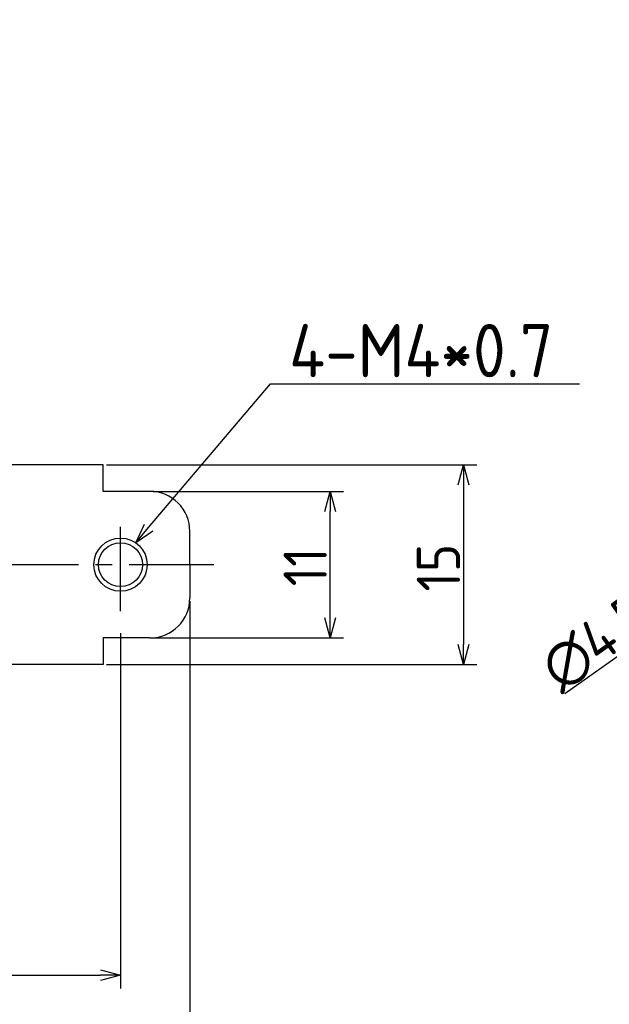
# Model space of a CAD drawing. Extents: x 12 to 378, y 137 to 257.
# Tile 4 of 8: x 82 to 126, y 183 to 257. Entities that reach past the tile are written whole.
import ezdxf

# ---------------------------------------------------------------- set-up
doc = ezdxf.new("R2010")
doc.units = 0
doc.header["$LTSCALE"] = 0.2
doc.linetypes.add('CENTER', pattern=[50.8, 31.75, -6.35, 6.35, -6.35])
doc.layers.get('0').update_dxf_attribs({"linetype": 'CONTINUOUS'})
doc.layers.get('DEFPOINTS').update_dxf_attribs({"linetype": 'CONTINUOUS'})
doc.layers.add('18-0-CON', color=3, linetype='CONTINUOUS')
doc.styles.add('DIMENSION', font='isocp.shx', dxfattribs={"bigfont": 'bigfont.shx'})
doc.styles.get("Standard").update_dxf_attribs({"font": 'isocp.shx', "bigfont": 'bigfont.shx'})
doc.dimstyles.get("Standard").update_dxf_attribs({"dimtxt": 0.18, "dimasz": 0.18, "dimexe": 0.18, "dimexo": 0.0625, "dimgap": 0.09, "dimtad": 0, "dimtih": 1, "dimtoh": 1, "dimzin": 0, "dimcen": 0.09, "dimazin": 3, "dimtfac": 1, "dimtofl": 0, "dimtmove": 0, "dimatfit": 3})

# ---------------------------------------------------------------- blocks, each defined once
blk = doc.blocks.new('_OPEN30')
at = {"color": 0, "linetype": 'BYBLOCK'}
for p, q in [((-1, 0.268), (0, 0)), ((0, 0), (-1, -0.268)), ((0, 0), (-1, 0))]:
    blk.add_line(p, q, dxfattribs=at)
blk = doc.blocks.new('*U25')
at = {"color": 0, "style": 'DIMENSION'}
blk.add_text('11', height=3.25, rotation=90, dxfattribs=at).set_placement((104.75, 214.201))
blk = doc.blocks.new('*D24')
at = {"color": 0}
for p, q in [((91.723, 221.326), (106, 221.326)), ((105, 211.826), (105, 219.826)), ((91.723, 210.326), (106, 210.326))]:
    blk.add_line(p, q, dxfattribs=at)
at = {"layer": 'DEFPOINTS', "color": 0}
for p in [(91.473, 221.326), (105, 221.326), (91.473, 210.326)]:
    blk.add_point(p, dxfattribs=at)
at = {"color": 0, "xscale": 1.5, "yscale": 1.5, "zscale": 1.5}
for p, rotation in [((105, 221.326), 90), ((105, 210.326), 270)]:
    blk.add_blockref('_OPEN30', p, dxfattribs=dict(at, rotation=rotation))
at = {"layer": '18-0-CON'}
blk.add_blockref('*U25', (0, 0), dxfattribs=at)
blk = doc.blocks.new('*U27')
at = {"color": 0, "style": 'DIMENSION'}
blk.add_text('15', height=3.25, rotation=90, dxfattribs=at).set_placement((114.75, 213.808))
blk = doc.blocks.new('*D26')
at = {"color": 0}
for p, q in [((88.223, 223.326), (116, 223.326)), ((115, 221.826), (115, 209.826)), ((88.223, 208.326), (116, 208.326))]:
    blk.add_line(p, q, dxfattribs=at)
at = {"layer": 'DEFPOINTS', "color": 0}
for p in [(87.973, 223.326), (87.973, 208.326), (115, 208.326)]:
    blk.add_point(p, dxfattribs=at)
at = {"color": 0, "xscale": 1.5, "yscale": 1.5, "zscale": 1.5}
for p, rotation in [((115, 223.326), 90), ((115, 208.326), 270)]:
    blk.add_blockref('_OPEN30', p, dxfattribs=dict(at, rotation=rotation))
at = {"layer": '18-0-CON'}
blk.add_blockref('*U27', (0, 0), dxfattribs=at)
blk = doc.blocks.new('*U31')
at = {"color": 0, "style": 'DIMENSION'}
blk.add_text('79', height=3.25, dxfattribs=at).set_placement((52.582, 175.537))
blk = doc.blocks.new('*D30')
at = {"color": 0}
for p, q in [((15.473, 213.076), (15.473, 174.287)), ((94.473, 213.076), (94.473, 174.287)), ((16.973, 175.287), (92.973, 175.287))]:
    blk.add_line(p, q, dxfattribs=at)
at = {"layer": 'DEFPOINTS', "color": 0}
for p in [(15.473, 213.326), (94.473, 213.326), (94.473, 175.287)]:
    blk.add_point(p, dxfattribs=at)
at = {"color": 0, "xscale": 1.5, "yscale": 1.5, "zscale": 1.5, "rotation": 180}
blk.add_blockref('_OPEN30', (15.473, 175.287), dxfattribs=at)
at = {"color": 0, "xscale": 1.5, "yscale": 1.5, "zscale": 1.5}
blk.add_blockref('_OPEN30', (94.473, 175.287), dxfattribs=at)
at = {"layer": '18-0-CON'}
blk.add_blockref('*U31', (0, 0), dxfattribs=at)
blk = doc.blocks.new('*U97')
at = {"color": 0}
blk.add_lwpolyline([(91.383, 218.614), (100.521, 229.405), (123.721, 229.405)], dxfattribs=at)
at = {"color": 0, "xscale": 1.5, "yscale": 1.5, "zscale": 1.5, "rotation": 229.7414763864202}
blk.add_blockref('_OPEN30', (90.413, 217.469), dxfattribs=at)
blk = doc.blocks.new('*U98')
at = {"color": 0, "style": 'DIMENSION'}
blk.add_text('4-M4*0.7', height=4, dxfattribs=at).set_placement((101.921, 229.905))
blk = doc.blocks.new('*U45')
at = {"color": 0, "style": 'DIMENSION'}
blk.add_text('∅4.5', height=3.25, rotation=35.41661, dxfattribs=at).set_placement((122.282, 206.22))
blk = doc.blocks.new('*D44')
at = {"color": 0}
for p, q in [((139.278, 217.999), (140.5, 218.868)), ((138.055, 217.13), (134.388, 214.522)), ((122.62, 206.154), (133.166, 213.653))]:
    blk.add_line(p, q, dxfattribs=at)
at = {"layer": 'DEFPOINTS', "color": 0}
for p in [(138.055, 217.13), (134.388, 214.522)]:
    blk.add_point(p, dxfattribs=at)
at = {"color": 0, "xscale": 1.5, "yscale": 1.5, "zscale": 1.5}
for p, rotation in [((138.055, 217.13), 215.4166052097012), ((134.388, 214.522), 35.41660520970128)]:
    blk.add_blockref('_OPEN30', p, dxfattribs=dict(at, rotation=rotation))
at = {"layer": '18-0-CON'}
blk.add_blockref('*U45', (0, 0), dxfattribs=at)
blk = doc.blocks.new('*U99')
at = {"color": 0}
blk.add_text('Ａ type(取付部ネジ)', height=6.5, dxfattribs=at).set_placement((11.17, 249.344))

msp = doc.modelspace()

# ---------------------------------------------------------------- linework, layer by layer
for p, q in [((87.973, 223.326), (54.973, 223.326)), ((87.973, 221.326), (87.973, 223.326)), ((91.473, 221.326), (87.973, 221.326)), ((94.473, 215.826), (94.473, 218.326)), ((94.473, 215.826), (94.473, 213.326)), ((91.473, 210.326), (87.973, 210.326)), ((87.973, 210.326), (87.973, 208.326)), ((87.973, 208.326), (54.973, 208.326))]:
    msp.add_line(p, q)
at = {"color": 0, "linetype": 'CENTER'}
for p, q in [((89.273, 212.326), (89.273, 219.326)), ((96.273, 215.826), (54.973, 215.826))]:
    msp.add_line(p, q, dxfattribs=at)
at = {"color": 0}
for p, q in [((89.273, 210.687), (89.273, 184)), ((22.473, 185), (87.773, 185))]:
    msp.add_line(p, q, dxfattribs=at)
msp.add_circle((89.273, 215.826), 2, dxfattribs=at)
msp.add_circle((89.273, 215.826), 1.65)
for centre, start, end in [((91.473, 218.326), 0, 90), ((91.473, 213.326), 270, 0)]:
    msp.add_arc(centre, 3, start, end)

# ---------------------------------------------------------------- block references
msp.add_blockref('*U99', (0, 0))
at = {"color": 0, "xscale": 1.5, "yscale": 1.5, "zscale": 1.5}
msp.add_blockref('_OPEN30', (89.273, 185), dxfattribs=at)
at = {"layer": '18-0-CON'}
for name in ['*U98', '*U97']:
    msp.add_blockref(name, (0, 0), dxfattribs=at)

# ---------------------------------------------------------------- dimensions: what is measured, and where the dimension line sits
at = {"color": 0}
for base, p1, p2, picture, middle in [((115, 208.326), (87.973, 223.326), (87.973, 208.326), '*D26', (113.125, 215.826)), ((105, 221.326), (91.473, 210.326), (91.473, 221.326), '*D24', (103.125, 215.826))]:
    dim = msp.add_linear_dim(base=base, p1=p1, p2=p2, angle=90, dimstyle='Standard', override={"dimscale": 0.5, "dimtxt": 6.5, "dimclrd": 0, "dimclre": 0, "dimclrt": 0, "dimtol": 0, "dimtp": 0.1, "dimtm": 0}, dxfattribs=at)
    dim.commit()
    dim.dimension.update_dxf_attribs({"geometry": picture, "text_midpoint": middle})
dim = msp.add_diameter_dim_2p(p1=(138.055, 217.13), p2=(134.388, 214.522), dimstyle='Standard', override={"dimscale": 0.5, "dimtxt": 6.5, "dimclrd": 0, "dimclre": 0, "dimclrt": 0, "dimtol": 0, "dimtp": 0.1, "dimtm": 0}, dxfattribs=at)
dim.commit()
dim.dimension.update_dxf_attribs({"geometry": '*D44', "text_midpoint": (126.057, 208.598), "dimtype": 131})
dim = msp.add_linear_dim(base=(94.473, 175.287), p1=(15.473, 213.326), p2=(94.473, 213.326), dimstyle='Standard', override={"dimscale": 0.5, "dimtxt": 6.5, "dimclrd": 0, "dimclre": 0, "dimclrt": 0, "dimtol": 0, "dimtp": 0.1, "dimtm": 0}, dxfattribs=at)
dim.commit()
dim.dimension.update_dxf_attribs({"geometry": '*D30', "text_midpoint": (54.973, 177.162)})

doc.saveas('drawing.dxf')
